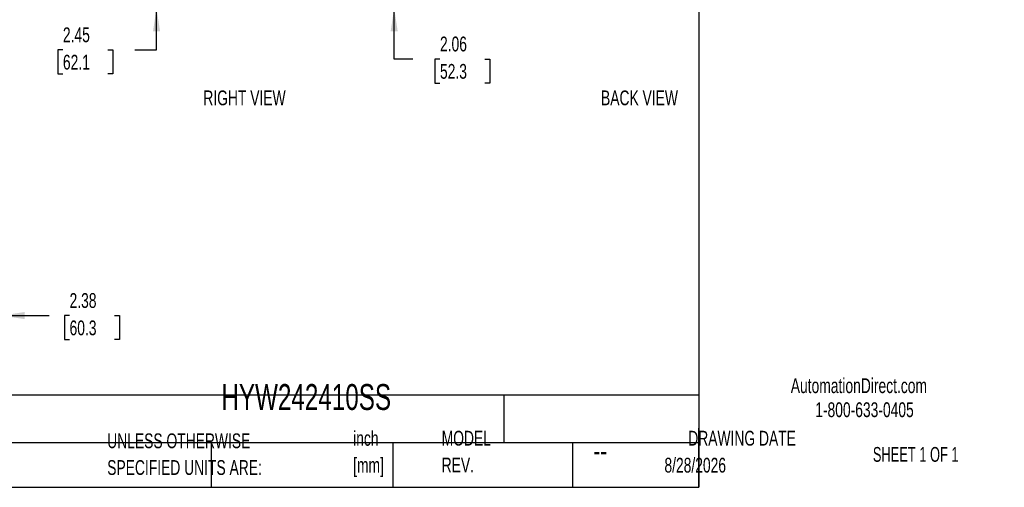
# Model space of a CAD drawing. Header units: inches. Extents: x 0.2 to 10.7, y 0.2 to 7.9.
# Tile 73 of 105: x 5.1 to 10.7, y 0.2 to 2.8. Entities that reach past the tile are written whole.
import ezdxf

# ---------------------------------------------------------------- set-up
doc = ezdxf.new("R2010")
doc.units = ezdxf.units.IN
doc.header["$MEASUREMENT"] = 0
for name, color, linetype in [('DIMENSIONS', 140, 'Continuous'), ('SLD-0', 179, 'Continuous'), ('TEXT', 140, 'Continuous')]:
    doc.layers.add(name, color=color, linetype=linetype)
doc.styles.add('SLDTEXTSTYLE0', font='TXT', dxfattribs={"width": 0.7})
doc.styles.add('SLDTEXTSTYLE1', font='TXT', dxfattribs={"width": 0.65})
doc.dimstyles.new('SLDDIMSTYLE1', dxfattribs={"dimtxt": 0.084961, "dimasz": 0.13, "dimexe": 0, "dimexo": 0.0625, "dimgap": 0.02124, "dimtad": 0, "dimtih": 1, "dimtoh": 1, "dimlfac": 12, "dimrnd": 1e-09, "dimzin": 12, "dimdsep": 46, "dimtxsty": 'SLDTEXTSTYLE0', "dimsah": 1, "dimcen": 0.09, "dimadec": 0, "dimazin": 3, "dimtfac": 1, "dimtmove": 0, "dimatfit": 0, "dimfxl": 0, "dimfrac": 2, "dimtolj": 1, "dimtzin": 12, "dimarcsym": 0})

# ---------------------------------------------------------------- blocks, each defined once
blk = doc.blocks.new('SW_NOTE_0')
at = {"layer": 'TEXT', "color": 0, "char_height": 0.08333, "attachment_point": 1, "style": 'SLDTEXTSTYLE0'}
for s, insert in [('inch', (0, 0.1074)), ('[mm]', (0, -0.0431))]:
    blk.add_mtext(s, dxfattribs=dict(at, insert=insert))
blk = doc.blocks.new('SW_NOTE_0_1')
at = {"layer": 'TEXT', "color": 0, "char_height": 0.083333, "attachment_point": 1, "style": 'SLDTEXTSTYLE0'}
for s, insert in [('UNLESS OTHERWISE', (0, 0.1074)), ('SPECIFIED UNITS ARE:', (0, -0.0431))]:
    blk.add_mtext(s, dxfattribs=dict(at, insert=insert))
blk = doc.blocks.new('SW_NOTE_0_5')
at = {"layer": 'TEXT', "color": 0, "char_height": 0.083333, "attachment_point": 1, "style": 'SLDTEXTSTYLE0'}
for s, insert in [('INCH UNITS USED FOR', (0, 0.1074)), ('PART DESIGN', (0, -0.0431))]:
    blk.add_mtext(s, dxfattribs=dict(at, insert=insert))
blk = doc.blocks.new('SW_NOTE_0_6')
at = {"layer": 'TEXT', "color": 0, "char_height": 0.08333, "attachment_point": 1, "style": 'SLDTEXTSTYLE0'}
for s, insert in [('MODEL', (0, 0.1074)), ('REV.', (0, -0.0431))]:
    blk.add_mtext(s, dxfattribs=dict(at, insert=insert))
blk = doc.blocks.new('_D_13')
at = {"layer": 'DIMENSIONS'}
for p, q in [((7.2416, 3.0759), (7.2416, 3.3259)), ((7.1791, 3.0759), (7.3666, 3.0759)), ((7.1354, 2.9042), (7.3666, 2.9042)), ((7.2416, 2.6186), (7.2416, 2.9042)), ((7.3465, 2.6186), (7.2416, 2.6186)), ((7.4997, 2.6186), (7.4712, 2.6186)), ((7.4712, 2.6186), (7.4712, 2.4836)), ((7.7522, 2.6186), (7.7807, 2.6186)), ((7.7807, 2.6186), (7.7807, 2.4836)), ((7.4712, 2.4836), (7.4997, 2.4836)), ((7.7807, 2.4836), (7.7522, 2.4836))]:
    blk.add_line(p, q, dxfattribs=at)
for points in [[(7.2416, 3.0759), (7.2616, 3.2059), (7.2216, 3.2059)], [(7.2416, 2.9042), (7.2216, 2.7742), (7.2616, 2.7742)]]:
    blk.add_solid(points, dxfattribs=at)
at = {"layer": 'DIMENSIONS', "char_height": 0.08333, "attachment_point": 1, "style": 'SLDTEXTSTYLE0'}
for s, insert in [('2.06', (7.4997, 2.7451)), ('52.3', (7.4997, 2.591))]:
    blk.add_mtext(s, dxfattribs=dict(at, insert=insert))
blk = doc.blocks.new('_D_17')
at = {"layer": 'DIMENSIONS'}
for p, q in [((5.9026, 3.1079), (5.9026, 3.3579)), ((6.2387, 3.1079), (5.7776, 3.1079)), ((6.2341, 2.9042), (5.7776, 2.9042)), ((5.9026, 2.6703), (5.9026, 2.9042)), ((5.3751, 2.6703), (5.3466, 2.6703)), ((5.3466, 2.6703), (5.3466, 2.5353)), ((5.6276, 2.6703), (5.6561, 2.6703)), ((5.6561, 2.6703), (5.6561, 2.5353)), ((5.7807, 2.6703), (5.9026, 2.6703)), ((5.3466, 2.5353), (5.3751, 2.5353)), ((5.6561, 2.5353), (5.6276, 2.5353))]:
    blk.add_line(p, q, dxfattribs=at)
for points in [[(5.9026, 3.1079), (5.9226, 3.2379), (5.8826, 3.2379)], [(5.9026, 2.9042), (5.8826, 2.7742), (5.9226, 2.7742)]]:
    blk.add_solid(points, dxfattribs=at)
at = {"layer": 'DIMENSIONS', "char_height": 0.08333, "attachment_point": 1, "style": 'SLDTEXTSTYLE0'}
for s, insert in [('2.45', (5.3751, 2.7968)), ('62.1', (5.3751, 2.6427))]:
    blk.add_mtext(s, dxfattribs=dict(at, insert=insert))
blk = doc.blocks.new('_D_22')
at = {"layer": 'DIMENSIONS'}
for p, q in [((5.0298, 1.2757), (5.0298, 1.0498)), ((4.8319, 1.1748), (4.5819, 1.1748)), ((4.8319, 1.2127), (4.8319, 1.0498)), ((5.0298, 1.1748), (5.2973, 1.1748)), ((5.4125, 1.1748), (5.3839, 1.1748)), ((5.3839, 1.1748), (5.3839, 1.0397)), ((5.6649, 1.1748), (5.6935, 1.1748)), ((5.6935, 1.1748), (5.6935, 1.0397)), ((5.3839, 1.0397), (5.4125, 1.0397)), ((5.6935, 1.0397), (5.6649, 1.0397))]:
    blk.add_line(p, q, dxfattribs=at)
for points in [[(4.8319, 1.1748), (4.7019, 1.1948), (4.7019, 1.1548)], [(5.0298, 1.1748), (5.1598, 1.1548), (5.1598, 1.1948)]]:
    blk.add_solid(points, dxfattribs=at)
at = {"layer": 'DIMENSIONS', "char_height": 0.08333, "attachment_point": 1, "style": 'SLDTEXTSTYLE0'}
for s, insert in [('2.38', (5.4125, 1.3012)), ('60.3', (5.4125, 1.1472))]:
    blk.add_mtext(s, dxfattribs=dict(at, insert=insert))

msp = doc.modelspace()

# ---------------------------------------------------------------- linework, layer by layer
at = {"layer": 'TEXT'}
for p, q in [((8.9583333, 6.875), (8.9583333, 0.2083333)), ((8.9583333, 0.7259222), (0.2083333, 0.7259222)), ((7.8600846, 0.7259222), (7.8600846, 0.4583333)), ((8.9583333, 0.2083333), (8.9583333, 0.5416667)), ((8.9583333, 0.4583333), (0.2083333, 0.4583333)), ((6.2106518, 0.4583333), (6.2106518, 0.2083333)), ((7.2331205, 0.4583333), (7.2331205, 0.2083333)), ((8.24635, 0.4583333), (8.24635, 0.2083333)), ((0.2083333, 0.2083333), (8.9583333, 0.2083333))]:
    msp.add_line(p, q, dxfattribs=at)

# ---------------------------------------------------------------- block references
for name, p in [('SW_NOTE_0_5', (4.2068349, 0.4042537)), ('SW_NOTE_0_1', (5.6247688, 0.4042538)), ('SW_NOTE_0', (7.0103863, 0.4179018)), ('SW_NOTE_0_6', (7.5091998, 0.4187192))]:
    msp.add_blockref(name, p, dxfattribs=at)

# ---------------------------------------------------------------- texts
at = {"layer": 'SLD-0', "char_height": 0.083333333, "attachment_point": 1, "style": 'SLDTEXTSTYLE0'}
for s, insert in [('AutomationDirect.com', (9.4761795, 0.8219107)), ('1-800-633-0405', (9.6138417, 0.686497))]:
    msp.add_mtext(s, dxfattribs=dict(at, insert=insert))
at = {"layer": 'TEXT'}
for s, insert, char_height, attachment_point, style in [('RIGHT VIEW', (6.3980621, 2.441778), 0.08333333, 2, 'SLDTEXTSTYLE0'), ('BACK VIEW', (8.6237228, 2.441778), 0.08333333, 2, 'SLDTEXTSTYLE0'), ('HYW242410SS', (6.2680206, 0.7892674), 0.145833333, 1, 'SLDTEXTSTYLE0'), ('DRAWING DATE', (9.2017838, 0.5261415), 0.083333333, 2, 'SLDTEXTSTYLE0'), ('--', (8.3633068, 0.4768435), 0.125, 1, 'SLDTEXTSTYLE0'), ('SHEET 1 OF 1', (9.9386333, 0.435098), 0.083333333, 1, 'SLDTEXTSTYLE1'), ('8/28/2026', (8.7642838, 0.3743863), 0.08333333, 1, 'SLDTEXTSTYLE0')]:
    msp.add_mtext(s, dxfattribs=dict(at, insert=insert, char_height=char_height, attachment_point=attachment_point, style=style))

# ---------------------------------------------------------------- dimensions: what is measured, and where the dimension line sits
at = {"layer": 'DIMENSIONS'}
for base, p1, p2, picture, middle in [((5.9025576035, 2.9041612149), (6.2886826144, 3.1079112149), (6.2840529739, 2.9041612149), '_D_17', (5.9025576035, 2.6703205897)), ((7.2416028, 2.9041612), (7.1290629, 3.0759112), (7.0854326, 2.9041612), '_D_13', (7.2416028, 2.6186265))]:
    dim = msp.add_linear_dim(base=base, p1=p1, p2=p2, angle=90, dimstyle='SLDDIMSTYLE1', dxfattribs=at)
    dim.commit()
    dim.dimension.update_dxf_attribs({"geometry": picture, "text_midpoint": middle, "dimtype": 160})
dim = msp.add_linear_dim(base=(5.02980762, 1.17475954), p1=(4.83189095, 1.26267584), p2=(5.02980762, 1.325692), dimstyle='SLDDIMSTYLE1', dxfattribs=at)
dim.commit()
dim.dimension.update_dxf_attribs({"geometry": '_D_22', "text_midpoint": (5.53869512, 1.17475954), "dimtype": 160})

doc.saveas('drawing.dxf')
